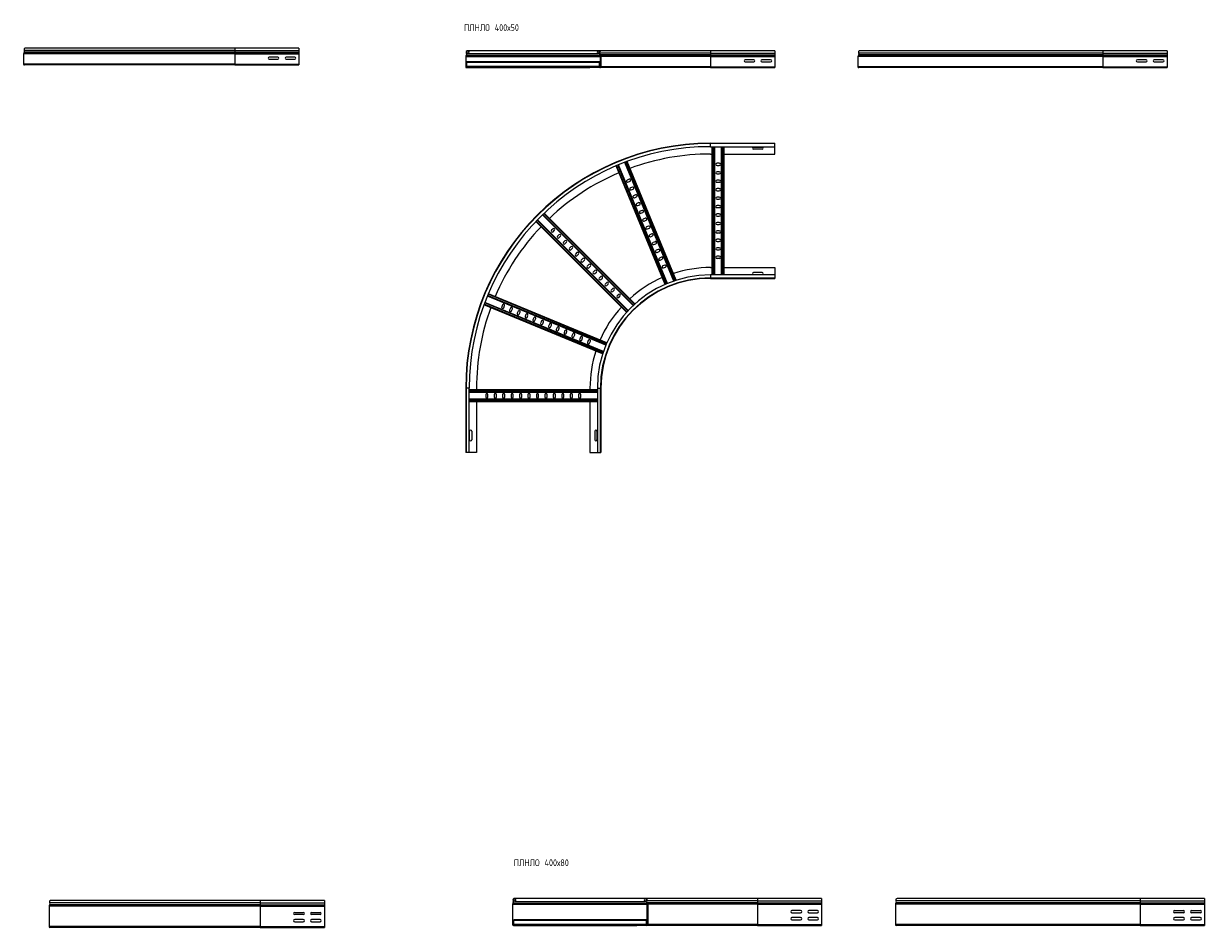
# Model space of a CAD drawing. Header units: millimetres. Extents: x -45 to 12912, y -6292 to 295.
# Tile 8 of 13: x 3031 to 6527, y -2721 to -46. Entities that reach past the tile are written whole.
import ezdxf

# ---------------------------------------------------------------- set-up
doc = ezdxf.new("R2010")
doc.units = ezdxf.units.MM
doc.styles.add('SLDTEXTSTYLE0', font='TXT', dxfattribs={"width": 0.7, "bigfont": 'bigfont'})

msp = doc.modelspace()

# ---------------------------------------------------------------- linework, layer by layer
at = {"color": 7, "linetype": 'Continuous', "lineweight": 15}
for p, q in [((3655.6, -135.7), (3030.6, -135.7)), ((3030.6, -135.7), (3030.6, -166.1)), ((3032.6, -131.2), (3032.3, -131.6)), ((3655.6, -131.6), (3032.3, -131.6)), ((3655.6, -131.2), (3032.6, -131.2)), ((3655.6, -125.9), (3032.8, -125.9)), ((3655.6, -118.5), (3036.3, -118.5)), ((3845.6, -118.5), (3655.6, -118.5)), ((3655.6, -125.9), (3845.6, -125.9)), ((3655.6, -125.9), (3655.6, -131.2)), ((3655.6, -131.2), (3655.6, -131.6)), ((3655.6, -131.2), (3845.6, -131.2)), ((3655.6, -131.6), (3655.6, -135.7)), ((3655.6, -131.6), (3845.6, -131.6)), ((3655.6, -135.7), (3655.6, -166.1)), ((3655.6, -135.7), (3845.6, -135.7)), ((3845.6, -118.5), (3845.6, -125.9)), ((3845.6, -125.9), (3845.6, -131.2)), ((3845.6, -131.2), (3845.6, -131.6)), ((3845.6, -131.6), (3845.6, -135.7)), ((3845.6, -135.7), (3845.6, -166.1)), ((4341.5, -139.1), (4341.2, -139.5)), ((5064.5, -126.4), (4345.2, -126.4)), ((4346.3, -134), (4346.8, -135.2)), ((4346.8, -135.2), (4732.3, -135.2)), ((4732.7, -134), (4732.3, -135.2)), ((4735.4, -135.2), (4732.3, -135.2)), ((4735.8, -134), (4732.7, -134)), ((5064.5, -126.4), (4733.8, -126.4)), ((5064.5, -133.8), (4737.3, -133.8)), ((4737.5, -139.1), (4737.9, -139.5)), ((5064.5, -139.1), (4737.5, -139.1)), ((5064.5, -139.5), (4737.9, -139.5)), ((5254.5, -126.4), (5064.5, -126.4)), ((5254.5, -126.4), (5064.5, -126.4)), ((5064.5, -133.8), (5064.5, -139.1)), ((5064.5, -133.8), (5254.5, -133.8)), ((5064.5, -139.1), (5064.5, -139.5)), ((5064.5, -139.1), (5254.5, -139.1)), ((5064.5, -139.5), (5064.5, -143.6)), ((5064.5, -139.5), (5254.5, -139.5)), ((5254.5, -126.4), (5254.5, -133.8)), ((5254.5, -133.8), (5254.5, -139.1)), ((5254.5, -139.1), (5254.5, -139.5)), ((5254.5, -139.5), (5254.5, -143.6)), ((5503, -139.1), (5502.7, -139.5)), ((6226, -139.5), (5502.7, -139.5)), ((6226, -139.1), (5503, -139.1)), ((6226, -133.8), (5503.2, -133.8)), ((6226, -126.4), (5506.7, -126.4)), ((6416, -126.4), (6226, -126.4)), ((6226, -133.8), (6416, -133.8)), ((6226, -133.8), (6226, -139.1)), ((6226, -139.1), (6226, -139.5)), ((6226, -139.1), (6416, -139.1)), ((6226, -139.5), (6226, -143.6)), ((6226, -139.5), (6416, -139.5)), ((6416, -126.4), (6416, -133.8)), ((6416, -133.8), (6416, -139.1)), ((6416, -139.1), (6416, -139.5)), ((6416, -139.5), (6416, -143.6)), ((3655.6, -166.1), (3030.6, -166.1)), ((3655.6, -168.5), (3033, -168.5)), ((3655.6, -166.1), (3655.6, -168.5)), ((3655.6, -166.1), (3845.6, -166.1)), ((3655.6, -168.5), (3845.6, -168.5)), ((3783.4, -145.2), (3757.9, -145.2)), ((3757.9, -151.7), (3783.4, -151.7)), ((3833.4, -145.2), (3807.9, -145.2)), ((3807.9, -151.7), (3833.4, -151.7)), ((3845.6, -166.1), (3845.6, -168.5)), ((4339.5, -143.6), (4339.5, -174)), ((4340.7, -174), (4340.7, -143.6)), ((4342, -140.3), (4342.4, -139.9)), ((4736, -159.7), (4343, -159.7)), ((4343, -161.5), (4343, -159.7)), ((4736, -161.5), (4343, -161.5)), ((4343, -173.4), (4343, -161.5)), ((4736, -173.4), (4343, -173.4)), ((4343, -175.2), (4343, -173.4)), ((4738.3, -159.7), (4736, -159.7)), ((4736, -161.5), (4736, -159.7)), ((4736, -173.4), (4736, -161.5)), ((4736, -175.2), (4736, -173.4)), ((4737, -140.3), (4736.6, -139.9)), ((4738.3, -174), (4738.3, -143.6)), ((4739.5, -143.6), (4739.5, -174)), ((5064.5, -143.6), (4739.5, -143.6)), ((5064.5, -174), (4739.5, -174)), ((5064.5, -143.6), (5064.5, -174)), ((5064.5, -143.6), (5254.5, -143.6)), ((5064.5, -174), (5064.5, -176.4)), ((5064.5, -174), (5254.5, -174)), ((5192.3, -153.1), (5166.8, -153.1)), ((5166.8, -159.6), (5192.3, -159.6)), ((5242.3, -153.1), (5216.8, -153.1)), ((5216.8, -159.6), (5242.3, -159.6)), ((5254.5, -143.6), (5254.5, -174)), ((5254.5, -174), (5254.5, -176.4)), ((5501, -143.6), (5501, -174)), ((6226, -143.6), (5501, -143.6)), ((6226, -174), (5501, -174)), ((6226, -143.6), (6226, -174)), ((6226, -143.6), (6416, -143.6)), ((6226, -174), (6226, -176.4)), ((6226, -174), (6416, -174)), ((6353.8, -153.1), (6328.3, -153.1)), ((6328.3, -159.6), (6353.8, -159.6)), ((6403.8, -153.1), (6378.3, -153.1)), ((6378.3, -159.6), (6403.8, -159.6)), ((6416, -143.6), (6416, -174)), ((6416, -174), (6416, -176.4)), ((4371.5, -175.2), (4341.9, -175.2)), ((4341.9, -176.4), (4371.5, -176.4)), ((4371.5, -176.4), (4371.5, -175.2)), ((4707.5, -175.2), (4371.5, -175.2)), ((4371.5, -176.4), (4707.5, -176.4)), ((4707.5, -176.4), (4707.5, -175.2)), ((4707.5, -175.2), (4737.1, -175.2)), ((4737.1, -176.4), (4707.5, -176.4)), ((5064.5, -176.4), (4737.1, -176.4)), ((5064.5, -176.4), (5254.5, -176.4)), ((6226, -176.4), (5503.4, -176.4)), ((6226, -176.4), (6416, -176.4)), ((5064.5, -400.3), (5254.5, -400.3)), ((5254.5, -401.4), (5064.5, -401.4)), ((5064.5, -410.5), (5254.5, -410.5)), ((5069.5, -790), (5069.5, -410.5)), ((5077, -790), (5077, -410.5)), ((5097, -790), (5097, -410.5)), ((5104.5, -790), (5104.5, -410.5)), ((5191.8, -411.5), (5217.3, -411.5)), ((5217.3, -418), (5191.8, -418)), ((5254.5, -401.4), (5254.5, -400.3)), ((5254.5, -410.5), (5254.5, -401.4)), ((5254.5, -432.3), (5254.5, -410.5)), ((5064.5, -432.3), (5069.5, -432.3)), ((5104.5, -432.3), (5254.5, -432.3)), ((4930, -818.2), (4784.8, -467.5)), ((4936.9, -815.3), (4791.7, -464.6)), ((4955.6, -808.2), (4810.3, -457.2)), ((4962.8, -805.8), (4817.3, -454.6)), ((5090.3, -459.5), (5083.8, -459.5)), ((5083.8, -466), (5090.3, -466)), ((5090.3, -484.5), (5083.8, -484.5)), ((4823.6, -507), (4817.6, -509.4)), ((4820, -515.4), (4826, -513)), ((5083.8, -491), (5090.3, -491)), ((5090.3, -509.5), (5083.8, -509.5)), ((5083.8, -516), (5090.3, -516)), ((4833.1, -530.1), (4827.1, -532.5)), ((4829.6, -538.5), (4835.6, -536.1)), ((4842.7, -553.2), (4836.7, -555.6)), ((4839.2, -561.6), (4845.2, -559.2)), ((5090.3, -534.5), (5083.8, -534.5)), ((5083.8, -541), (5090.3, -541)), ((4852.3, -576.2), (4846.3, -578.7)), ((4848.7, -584.7), (4854.7, -582.3)), ((5090.3, -559.5), (5083.8, -559.5)), ((5083.8, -566), (5090.3, -566)), ((5090.3, -584.5), (5083.8, -584.5)), ((5083.8, -591), (5090.3, -591)), ((4820.9, -895), (4552.4, -626.6)), ((4835, -880.9), (4566.6, -612.4)), ((4840.6, -875.8), (4572, -607.3)), ((4861.8, -599.3), (4855.8, -601.8)), ((4858.3, -607.8), (4864.3, -605.4)), ((4871.4, -622.4), (4865.4, -624.9)), ((4867.9, -630.9), (4873.9, -628.4)), ((5090.3, -609.5), (5083.8, -609.5)), ((5083.8, -616), (5090.3, -616)), ((4815.8, -900.5), (4547.2, -632)), ((4598.1, -653.5), (4593.5, -658.1)), ((4598.1, -662.7), (4602.7, -658.1)), ((4881, -645.5), (4875, -648)), ((4877.4, -654), (4883.4, -651.5)), ((5090.3, -634.5), (5083.8, -634.5)), ((5083.8, -641), (5090.3, -641)), ((5090.3, -659.5), (5083.8, -659.5)), ((4615.7, -671.1), (4611.1, -675.7)), ((4615.7, -680.3), (4620.3, -675.7)), ((4633.4, -688.8), (4628.8, -693.4)), ((4633.4, -698), (4638, -693.4)), ((4890.5, -668.6), (4884.5, -671.1)), ((4887, -677.1), (4893, -674.6)), ((4900.1, -691.7), (4894.1, -694.2)), ((4896.6, -700.2), (4902.6, -697.7)), ((5083.8, -666), (5090.3, -666)), ((5090.3, -684.5), (5083.8, -684.5)), ((5083.8, -691), (5090.3, -691)), ((4651.1, -706.5), (4646.5, -711.1)), ((4651.1, -715.7), (4655.7, -711.1)), ((4668.8, -724.2), (4664.2, -728.8)), ((4668.8, -733.4), (4673.4, -728.8)), ((4909.7, -714.8), (4903.7, -717.3)), ((4906.1, -723.3), (4912.2, -720.8)), ((5090.3, -709.5), (5083.8, -709.5)), ((5083.8, -716), (5090.3, -716)), ((4686.4, -741.8), (4681.8, -746.4)), ((4686.4, -751), (4691, -746.4)), ((4704.1, -759.5), (4699.5, -764.1)), ((4704.1, -768.7), (4708.7, -764.1)), ((4919.2, -737.9), (4913.2, -740.4)), ((4915.7, -746.4), (4921.7, -743.9)), ((4928.8, -761), (4922.8, -763.5)), ((4925.3, -769.5), (4931.3, -767)), ((5064.5, -768.3), (5069.5, -768.3)), ((5090.3, -734.5), (5083.8, -734.5)), ((5083.8, -741), (5090.3, -741)), ((5104.5, -768.3), (5254.5, -768.3)), ((5254.5, -768.3), (5254.5, -790)), ((4721.8, -777.2), (4717.2, -781.8)), ((4721.8, -786.4), (4726.4, -781.8)), ((4739.5, -794.9), (4734.9, -799.5)), ((4739.5, -804.1), (4744.1, -799.5)), ((5254.5, -790), (5064.5, -790)), ((5064.5, -799.1), (5254.5, -799.1)), ((5064.5, -800.3), (5254.5, -800.3)), ((5217.3, -782.5), (5191.8, -782.5)), ((5191.8, -789), (5217.3, -789)), ((5254.5, -790), (5254.5, -799.1)), ((5254.5, -799.1), (5254.5, -800.3)), ((4757.2, -812.6), (4752.6, -817.2)), ((4757.2, -821.8), (4761.8, -817.2)), ((4774.8, -830.2), (4770.2, -834.8)), ((4774.8, -839.4), (4779.4, -834.8)), ((4747.4, -1016.7), (4396.4, -871.3)), ((4754.4, -998), (4403.7, -852.7)), ((4757.3, -991.1), (4406.6, -845.8)), ((4792.5, -847.9), (4787.9, -852.5)), ((4792.5, -857.1), (4797.1, -852.5)), ((4745, -1023.8), (4393.7, -878.3)), ((4448.6, -878.6), (4446.1, -884.6)), ((4452.1, -887.1), (4454.6, -881.1)), ((4471.7, -888.2), (4469.2, -894.2)), ((4475.2, -896.6), (4477.7, -890.6)), ((4494.8, -897.7), (4492.3, -903.7)), ((4498.3, -906.2), (4500.8, -900.2)), ((4517.9, -907.3), (4515.4, -913.3)), ((4521.4, -915.8), (4523.9, -909.8)), ((4541, -916.9), (4538.5, -922.9)), ((4544.5, -925.3), (4547, -919.3)), ((4564.1, -926.4), (4561.6, -932.4)), ((4567.6, -934.9), (4570.1, -928.9)), ((4587.2, -936), (4584.7, -942)), ((4590.7, -944.5), (4593.2, -938.5)), ((4610.3, -945.6), (4607.8, -951.6)), ((4613.8, -954), (4616.3, -948)), ((4633.3, -955.1), (4630.9, -961.1)), ((4636.9, -963.6), (4639.4, -957.6)), ((4656.4, -964.7), (4654, -970.7)), ((4660, -973.2), (4662.5, -967.2)), ((4679.5, -974.3), (4677.1, -980.3)), ((4683.1, -982.8), (4685.5, -976.7)), ((4702.6, -983.8), (4700.2, -989.8)), ((4706.2, -992.3), (4708.6, -986.3)), ((4339.5, -1125.3), (4339.5, -1315.3)), ((4340.6, -1125.3), (4340.6, -1315.3)), ((4349.7, -1315.3), (4349.7, -1125.3)), ((4729.3, -1130.6), (4349.7, -1130.6)), ((4729.3, -1138.1), (4349.7, -1138.1)), ((4371.5, -1125.3), (4371.5, -1130.6)), ((4398.8, -1144.8), (4398.8, -1151.3)), ((4405.3, -1151.3), (4405.3, -1144.8)), ((4423.8, -1144.8), (4423.8, -1151.3)), ((4430.3, -1151.3), (4430.3, -1144.8)), ((4448.8, -1144.8), (4448.8, -1151.3)), ((4455.3, -1151.3), (4455.3, -1144.8)), ((4473.8, -1144.8), (4473.8, -1151.3)), ((4480.3, -1151.3), (4480.3, -1144.8)), ((4498.8, -1144.8), (4498.8, -1151.3)), ((4505.3, -1151.3), (4505.3, -1144.8)), ((4523.8, -1144.8), (4523.8, -1151.3)), ((4530.3, -1151.3), (4530.3, -1144.8)), ((4548.8, -1144.8), (4548.8, -1151.3)), ((4555.3, -1151.3), (4555.3, -1144.8)), ((4573.8, -1144.8), (4573.8, -1151.3)), ((4580.3, -1151.3), (4580.3, -1144.8)), ((4598.8, -1144.8), (4598.8, -1151.3)), ((4605.3, -1151.3), (4605.3, -1144.8)), ((4623.8, -1144.8), (4623.8, -1151.3)), ((4630.3, -1151.3), (4630.3, -1144.8)), ((4648.8, -1144.8), (4648.8, -1151.3)), ((4655.3, -1151.3), (4655.3, -1144.8)), ((4673.8, -1144.8), (4673.8, -1151.3)), ((4680.3, -1151.3), (4680.3, -1144.8)), ((4707.5, -1125.3), (4707.5, -1130.6)), ((4729.3, -1125.3), (4729.3, -1315.3)), ((4738.4, -1315.3), (4738.4, -1125.3)), ((4739.5, -1125.3), (4739.5, -1315.3)), ((4729.3, -1158.1), (4349.7, -1158.1)), ((4729.3, -1165.6), (4349.7, -1165.6)), ((4371.5, -1165.6), (4371.5, -1315.3)), ((4707.5, -1165.6), (4707.5, -1315.3)), ((4350.8, -1278), (4350.8, -1252.5)), ((4357.3, -1252.5), (4357.3, -1278)), ((4721.8, -1252.5), (4721.8, -1278)), ((4728.3, -1278), (4728.3, -1252.5)), ((4340.6, -1315.3), (4339.5, -1315.3)), ((4349.7, -1315.3), (4340.6, -1315.3)), ((4371.5, -1315.3), (4349.7, -1315.3)), ((4707.5, -1315.3), (4729.3, -1315.3)), ((4729.3, -1315.3), (4738.4, -1315.3)), ((4738.4, -1315.3), (4739.5, -1315.3)), ((3107.9, -2654.2), (3107.6, -2654.5)), ((3731, -2654.5), (3107.6, -2654.5)), ((3731, -2654.2), (3107.9, -2654.2)), ((3731, -2648.8), (3108.1, -2648.8)), ((3731, -2641.4), (3111.6, -2641.4)), ((3921, -2641.4), (3731, -2641.4)), ((3731, -2648.8), (3921, -2648.8)), ((3731, -2648.8), (3731, -2654.2)), ((3731, -2654.2), (3731, -2654.5)), ((3731, -2654.2), (3921, -2654.2)), ((3731, -2654.5), (3731, -2658.7)), ((3731, -2654.5), (3921, -2654.5)), ((3921, -2641.4), (3921, -2648.8)), ((3921, -2648.8), (3921, -2654.2)), ((3921, -2654.2), (3921, -2654.5)), ((3921, -2654.5), (3921, -2658.7)), ((4478.3, -2653), (4478.3, -2713.3)), ((4479.5, -2713.3), (4479.5, -2653)), ((4480.3, -2648.5), (4479.9, -2648.9)), ((4480.8, -2649.7), (4481.1, -2649.3)), ((5203.3, -2635.7), (4483.9, -2635.7)), ((4485.1, -2643.4), (4485.5, -2644.6)), ((4485.5, -2644.6), (4871, -2644.6)), ((4871.4, -2643.4), (4871, -2644.6)), ((4874.1, -2644.6), (4871, -2644.6)), ((4874.5, -2643.4), (4871.4, -2643.4)), ((5203.3, -2635.7), (4872.6, -2635.7)), ((4875.7, -2649.7), (4875.4, -2649.3)), ((5203.3, -2643.2), (4876.1, -2643.2)), ((4876.3, -2648.5), (4876.6, -2648.9)), ((5203.3, -2648.5), (4876.3, -2648.5)), ((5203.3, -2648.9), (4876.6, -2648.9)), ((4877.1, -2713.3), (4877.1, -2653)), ((4878.3, -2653), (4878.3, -2713.3)), ((5203.3, -2653), (4878.3, -2653)), ((5393.3, -2635.7), (5203.3, -2635.7)), ((5393.3, -2635.7), (5203.3, -2635.7)), ((5203.3, -2643.2), (5203.3, -2648.5)), ((5203.3, -2643.2), (5393.3, -2643.2)), ((5203.3, -2648.5), (5203.3, -2648.9)), ((5203.3, -2648.5), (5393.3, -2648.5)), ((5203.3, -2648.9), (5203.3, -2653)), ((5203.3, -2648.9), (5393.3, -2648.9)), ((5203.3, -2653), (5203.3, -2713.3)), ((5203.3, -2653), (5393.3, -2653)), ((5393.3, -2635.7), (5393.3, -2643.2)), ((5393.3, -2643.2), (5393.3, -2648.5)), ((5393.3, -2648.5), (5393.3, -2648.9)), ((5393.3, -2648.9), (5393.3, -2653)), ((5393.3, -2653), (5393.3, -2713.3)), ((5611.6, -2653), (5611.6, -2713.3)), ((6336.6, -2653), (5611.6, -2653)), ((5613.6, -2648.5), (5613.3, -2648.9)), ((6336.6, -2648.9), (5613.3, -2648.9)), ((6336.6, -2648.5), (5613.6, -2648.5)), ((6336.6, -2643.2), (5613.8, -2643.2)), ((6336.6, -2635.7), (5617.3, -2635.7)), ((6526.6, -2635.7), (6336.6, -2635.7)), ((6336.6, -2643.2), (6526.6, -2643.2)), ((6336.6, -2643.2), (6336.6, -2648.5)), ((6336.6, -2648.5), (6336.6, -2648.9)), ((6336.6, -2648.5), (6526.6, -2648.5)), ((6336.6, -2648.9), (6336.6, -2653)), ((6336.6, -2648.9), (6526.6, -2648.9)), ((6336.6, -2653), (6336.6, -2713.3)), ((6336.6, -2653), (6526.6, -2653)), ((6526.6, -2635.7), (6526.6, -2643.2)), ((6526.6, -2643.2), (6526.6, -2648.5)), ((6526.6, -2648.5), (6526.6, -2648.9)), ((6526.6, -2648.9), (6526.6, -2653)), ((6526.6, -2653), (6526.6, -2713.3)), ((3106, -2658.7), (3106, -2719)), ((3731, -2658.7), (3106, -2658.7)), ((3731, -2658.7), (3731, -2719)), ((3731, -2658.7), (3921, -2658.7)), ((3833.2, -2677.1), (3858.7, -2677.1)), ((3858.7, -2683.6), (3833.2, -2683.6)), ((3883.2, -2677.1), (3908.7, -2677.1)), ((3908.7, -2683.6), (3883.2, -2683.6)), ((3921, -2658.7), (3921, -2719)), ((5331, -2671.5), (5305.5, -2671.5)), ((5305.5, -2678), (5331, -2678)), ((5381, -2671.5), (5355.5, -2671.5)), ((5355.5, -2678), (5381, -2678)), ((6438.9, -2671.5), (6464.4, -2671.5)), ((6464.4, -2678), (6438.9, -2678)), ((6488.9, -2671.5), (6514.4, -2671.5)), ((6514.4, -2678), (6488.9, -2678)), ((3731, -2719), (3106, -2719)), ((3731, -2721.4), (3108.4, -2721.4)), ((3731, -2719), (3731, -2721.4)), ((3731, -2719), (3921, -2719)), ((3731, -2721.4), (3921, -2721.4)), ((3858.7, -2698.1), (3833.2, -2698.1)), ((3833.2, -2704.6), (3858.7, -2704.6)), ((3908.7, -2698.1), (3883.2, -2698.1)), ((3883.2, -2704.6), (3908.7, -2704.6)), ((3921, -2719), (3921, -2721.4)), ((3921, -2720.2), (3921, -2719)), ((4510.3, -2714.5), (4480.7, -2714.5)), ((4480.7, -2715.7), (4510.3, -2715.7)), ((4874.8, -2699.1), (4481.8, -2699.1)), ((4481.8, -2700.9), (4481.8, -2699.1)), ((4874.8, -2700.9), (4481.8, -2700.9)), ((4481.8, -2712.7), (4481.8, -2700.9)), ((4874.8, -2712.7), (4481.8, -2712.7)), ((4481.8, -2714.5), (4481.8, -2712.7)), ((4846.3, -2714.5), (4510.3, -2714.5)), ((4510.3, -2715.7), (4510.3, -2714.5)), ((4510.3, -2715.7), (4846.3, -2715.7)), ((4846.3, -2714.5), (4875.9, -2714.5)), ((4846.3, -2715.7), (4846.3, -2714.5)), ((4875.9, -2715.7), (4846.3, -2715.7)), ((4877.1, -2699.1), (4874.8, -2699.1)), ((4874.8, -2700.9), (4874.8, -2699.1)), ((4874.8, -2712.7), (4874.8, -2700.9)), ((4874.8, -2714.5), (4874.8, -2712.7)), ((5203.3, -2715.7), (4875.9, -2715.7)), ((5203.3, -2713.3), (4878.3, -2713.3)), ((5203.3, -2713.3), (5203.3, -2715.7)), ((5203.3, -2713.3), (5393.3, -2713.3)), ((5203.3, -2715.7), (5393.3, -2715.7)), ((5331, -2692.5), (5305.5, -2692.5)), ((5305.5, -2699), (5331, -2699)), ((5381, -2692.5), (5355.5, -2692.5)), ((5355.5, -2699), (5381, -2699)), ((5393.3, -2713.3), (5393.3, -2715.7)), ((6336.6, -2713.3), (5611.6, -2713.3)), ((6336.6, -2715.7), (5614, -2715.7)), ((6336.6, -2713.3), (6336.6, -2715.7)), ((6336.6, -2713.3), (6526.6, -2713.3)), ((6336.6, -2715.7), (6526.6, -2715.7)), ((6464.4, -2692.5), (6438.9, -2692.5)), ((6438.9, -2699), (6464.4, -2699)), ((6514.4, -2692.5), (6488.9, -2692.5)), ((6488.9, -2699), (6514.4, -2699)), ((6526.6, -2713.3), (6526.6, -2715.7))]:
    msp.add_line(p, q, dxfattribs=at)
at = {"color": 8, "linetype": 'Continuous', "lineweight": 15}
for p, q in [((3655.6, -118.5), (3655.6, -125.9)), ((4342.6, -133), (4347.8, -133)), ((5064.5, -126.4), (5064.5, -133.8)), ((6226, -126.4), (6226, -133.8)), ((4340.7, -143.6), (4738.3, -143.6)), ((4340.7, -174), (4343, -174)), ((4342, -140.3), (4737, -140.3)), ((4342.4, -139.9), (4736.6, -139.9)), ((4738.3, -161.5), (4736, -161.5)), ((4738.3, -173.4), (4736, -173.4)), ((5064.5, -401.4), (5064.5, -400.3)), ((5064.5, -410.5), (5064.5, -401.4)), ((5071.3, -790), (5071.3, -410.5)), ((5075.2, -790), (5075.2, -410.5)), ((5098.8, -790), (5098.8, -410.5)), ((5102.7, -790), (5102.7, -410.5)), ((4931.7, -817.5), (4786.4, -466.8)), ((4935.3, -816), (4790, -465.3)), ((4957.4, -807.6), (4812, -456.6)), ((4961.1, -806.4), (4815.6, -455.2)), ((4819.6, -896.3), (4551.2, -627.9)), ((4836.4, -879.7), (4567.9, -611.2)), ((4839.2, -877), (4570.7, -608.5)), ((4817, -899.2), (4548.5, -630.7)), ((5064.5, -790), (5064.5, -799.1)), ((5064.5, -799.1), (5064.5, -800.3)), ((4746.8, -1018.4), (4395.7, -873)), ((4755.1, -996.3), (4404.4, -851)), ((4756.6, -992.7), (4405.9, -847.4)), ((4745.6, -1022.1), (4394.4, -876.6)), ((4340.6, -1125.3), (4339.5, -1125.3)), ((4349.7, -1125.3), (4340.6, -1125.3)), ((4729.3, -1132.4), (4349.7, -1132.4)), ((4729.3, -1136.3), (4349.7, -1136.3)), ((4729.3, -1125.3), (4738.4, -1125.3)), ((4738.4, -1125.3), (4739.5, -1125.3)), ((4729.3, -1159.9), (4349.7, -1159.9)), ((4729.3, -1163.8), (4349.7, -1163.8)), ((3731, -2641.4), (3731, -2648.8)), ((4479.5, -2653), (4877.1, -2653)), ((4480.8, -2649.7), (4875.7, -2649.7)), ((4481.1, -2649.3), (4875.4, -2649.3)), ((4481.4, -2642.4), (4486.5, -2642.4)), ((5203.3, -2635.7), (5203.3, -2643.2)), ((6336.6, -2635.7), (6336.6, -2643.2)), ((4479.5, -2713.3), (4481.8, -2713.3)), ((4877.1, -2700.9), (4874.8, -2700.9)), ((4877.1, -2712.7), (4874.8, -2712.7))]:
    msp.add_line(p, q, dxfattribs=at)
at = {"color": 7, "linetype": 'Continuous', "lineweight": 15}
for centre, radius, start, end in [((3036.6, -135.7), 6, 136.4642, 180), ((3036.3, -123), 4.55, 90, 219.6825), ((3029.7, -128.5), 4, 316.4642, 39.6825), ((4345.5, -143.6), 6, 136.4642, 180), ((4345.2, -130.9), 4.55, 290.35, 219.6825), ((4338.6, -136.4), 4, 316.4642, 39.6825), ((4345.2, -130.9), 3.35, 290.35, 219.6825), ((4338.6, -136.4), 5.2, 316.4642, 39.6825), ((4733.8, -130.9), 4.55, 320.3184, 249.65), ((4733.8, -130.9), 3.35, 320.3184, 249.65), ((4740.4, -136.4), 5.2, 140.3184, 223.5351), ((4740.4, -136.4), 4, 140.3184, 223.5351), ((4733.5, -143.6), 6, 0, 43.5351), ((5507, -143.6), 6, 136.4642, 180), ((5506.7, -130.9), 4.55, 90, 219.6825), ((5500.1, -136.4), 4, 316.4642, 39.6825), ((3033, -166.1), 2.4, 180, 270), ((3757.9, -148.5), 3.25, 90, 270), ((3783.4, -148.5), 3.25, 270, 90), ((3807.9, -148.5), 3.25, 90, 270), ((3833.4, -148.5), 3.25, 270, 90), ((4341.9, -174), 2.4, 180, 270), ((4345.5, -143.6), 4.8, 136.4642, 180), ((4341.9, -174), 1.2, 180, 270), ((4733.5, -143.6), 4.8, 0, 43.5351), ((4737.1, -174), 2.4, 270, 0), ((4737.1, -174), 1.2, 270, 0), ((5166.8, -156.4), 3.25, 90, 270), ((5192.3, -156.4), 3.25, 270, 90), ((5216.8, -156.4), 3.25, 90, 270), ((5242.3, -156.4), 3.25, 270, 90), ((5503.4, -174), 2.4, 180, 270), ((6328.3, -156.4), 3.25, 90, 270), ((6353.8, -156.4), 3.25, 270, 90), ((6378.3, -156.4), 3.25, 90, 270), ((6403.8, -156.4), 3.25, 270, 90), ((5064.5, -1125.3), 725, 90, 180), ((5064.5, -1125.3), 723.9, 90, 180), ((5064.5, -1125.3), 714.8, 90, 180), ((5191.8, -414.8), 3.25, 90, 270), ((5217.3, -414.8), 3.25, 270, 90), ((5064.5, -1125.3), 693, 90, 110.1631), ((5064.5, -1125.3), 693, 113.0574, 133.5088), ((5083.8, -462.8), 3.25, 90, 270), ((5083.8, -487.8), 3.25, 90, 270), ((5090.3, -462.8), 3.25, 270, 90), ((5090.3, -487.8), 3.25, 270, 90), ((4818.8, -512.4), 3.25, 112.5, 292.5), ((4824.8, -510), 3.25, 292.5, 112.5), ((5083.8, -512.8), 3.25, 90, 270), ((5090.3, -512.8), 3.25, 270, 90), ((4828.4, -535.5), 3.25, 112.5, 292.5), ((4834.4, -533.1), 3.25, 292.5, 112.5), ((4837.9, -558.6), 3.25, 112.5, 292.5), ((4843.9, -556.2), 3.25, 292.5, 112.5), ((5083.8, -537.8), 3.25, 90, 270), ((5090.3, -537.8), 3.25, 270, 90), ((4847.5, -581.7), 3.25, 112.5, 292.5), ((4853.5, -579.3), 3.25, 292.5, 112.5), ((5083.8, -562.8), 3.25, 90, 270), ((5083.8, -587.8), 3.25, 90, 270), ((5090.3, -562.8), 3.25, 270, 90), ((5090.3, -587.8), 3.25, 270, 90), ((4857.1, -604.8), 3.25, 112.5, 292.5), ((4863.1, -602.3), 3.25, 292.5, 112.5), ((4866.6, -627.9), 3.25, 112.5, 292.5), ((4872.6, -625.4), 3.25, 292.5, 112.5), ((5083.8, -612.8), 3.25, 90, 270), ((5090.3, -612.8), 3.25, 270, 90), ((5064.5, -1125.3), 693, 136.4028, 156.9673), ((4595.8, -660.4), 3.25, 135, 315), ((4600.4, -655.8), 3.25, 315, 135), ((4876.2, -651), 3.25, 112.5, 292.5), ((4882.2, -648.5), 3.25, 292.5, 112.5), ((5083.8, -637.8), 3.25, 90, 270), ((5083.8, -662.8), 3.25, 90, 270), ((5090.3, -637.8), 3.25, 270, 90), ((5090.3, -662.8), 3.25, 270, 90), ((4613.4, -678), 3.25, 135, 315), ((4618, -673.4), 3.25, 315, 135), ((4631.1, -695.7), 3.25, 135, 315), ((4635.7, -691.1), 3.25, 315, 135), ((4885.8, -674.1), 3.25, 112.5, 292.5), ((4891.8, -671.6), 3.25, 292.5, 112.5), ((4895.3, -697.2), 3.25, 112.5, 292.5), ((4901.3, -694.7), 3.25, 292.5, 112.5), ((5083.8, -687.8), 3.25, 90, 270), ((5090.3, -687.8), 3.25, 270, 90), ((4648.8, -713.4), 3.25, 135, 315), ((4653.4, -708.8), 3.25, 315, 135), ((4666.5, -731.1), 3.25, 135, 315), ((4671.1, -726.5), 3.25, 315, 135), ((4904.9, -720.3), 3.25, 112.5, 292.5), ((4910.9, -717.8), 3.25, 292.5, 112.5), ((5083.8, -712.8), 3.25, 90, 270), ((5090.3, -712.8), 3.25, 270, 90), ((4684.1, -748.7), 3.25, 135, 315), ((4688.7, -744.1), 3.25, 315, 135), ((4701.8, -766.4), 3.25, 135, 315), ((4706.4, -761.8), 3.25, 315, 135), ((4914.5, -743.4), 3.25, 112.5, 292.5), ((4920.5, -740.9), 3.25, 292.5, 112.5), ((4924, -766.5), 3.25, 112.5, 292.5), ((4930, -764), 3.25, 292.5, 112.5), ((5064.5, -1125.3), 357, 90, 107.9601), ((5083.8, -737.8), 3.25, 90, 270), ((5090.3, -737.8), 3.25, 270, 90), ((4719.5, -784.1), 3.25, 135, 315), ((4724.1, -779.5), 3.25, 315, 135), ((5064.5, -1125.3), 335.2, 90, 180), ((4737.2, -801.8), 3.25, 135, 315), ((5064.5, -1125.3), 326.1, 90, 180), ((4741.8, -797.2), 3.25, 315, 135), ((5064.5, -1125.3), 325, 90, 180), ((5064.5, -1125.3), 357, 113.5821, 132.1044), ((5191.8, -785.8), 3.25, 90, 270), ((5217.3, -785.8), 3.25, 270, 90), ((4754.9, -819.5), 3.25, 135, 315), ((4759.5, -814.9), 3.25, 315, 135), ((4772.5, -837.1), 3.25, 135, 315), ((4777.1, -832.5), 3.25, 315, 135), ((4790.2, -854.8), 3.25, 135, 315), ((4794.8, -850.2), 3.25, 315, 135), ((5064.5, -1125.3), 693, 159.8618, 180), ((4449.1, -885.8), 3.25, 157.5, 337.5), ((4451.6, -879.8), 3.25, 337.5, 157.5), ((4472.2, -895.4), 3.25, 157.5, 337.5), ((4474.7, -889.4), 3.25, 337.5, 157.5), ((4495.3, -905), 3.25, 157.5, 337.5), ((4497.8, -899), 3.25, 337.5, 157.5), ((4520.9, -908.5), 3.25, 337.5, 157.5), ((5064.5, -1125.3), 357, 137.7239, 156.466), ((4518.4, -914.5), 3.25, 157.5, 337.5), ((4541.5, -924.1), 3.25, 157.5, 337.5), ((4544, -918.1), 3.25, 337.5, 157.5), ((4564.6, -933.7), 3.25, 157.5, 337.5), ((4567.1, -927.7), 3.25, 337.5, 157.5), ((4587.7, -943.2), 3.25, 157.5, 337.5), ((4590.2, -937.2), 3.25, 337.5, 157.5), ((4613.3, -946.8), 3.25, 337.5, 157.5), ((4610.8, -952.8), 3.25, 157.5, 337.5), ((4633.9, -962.4), 3.25, 157.5, 337.5), ((4636.4, -956.4), 3.25, 337.5, 157.5), ((4657, -971.9), 3.25, 157.5, 337.5), ((4659.4, -965.9), 3.25, 337.5, 157.5), ((4682.5, -975.5), 3.25, 337.5, 157.5), ((4680.1, -981.5), 3.25, 157.5, 337.5), ((4703.2, -991.1), 3.25, 157.5, 337.5), ((4705.6, -985.1), 3.25, 337.5, 157.5), ((5064.5, -1125.3), 357, 162.0882, 180), ((4402, -1144.8), 3.25, 0, 180), ((4402, -1151.3), 3.25, 180, 360), ((4427, -1144.8), 3.25, 0, 180), ((4427, -1151.3), 3.25, 180, 0), ((4452, -1144.8), 3.25, 0, 180), ((4452, -1151.3), 3.25, 180, 0), ((4477, -1144.8), 3.25, 0, 180), ((4477, -1151.3), 3.25, 180, 0), ((4502, -1144.8), 3.25, 0, 180), ((4502, -1151.3), 3.25, 180, 0), ((4527, -1144.8), 3.25, 0, 180), ((4527, -1151.3), 3.25, 180, 0), ((4552, -1144.8), 3.25, 0, 180), ((4552, -1151.3), 3.25, 180, 0), ((4577, -1144.8), 3.25, 0, 180), ((4577, -1151.3), 3.25, 180, 0), ((4602, -1144.8), 3.25, 0, 180), ((4602, -1151.3), 3.25, 180, 360), ((4627, -1144.8), 3.25, 360, 180), ((4627, -1151.3), 3.25, 180, 0), ((4652, -1144.8), 3.25, 0, 180), ((4652, -1151.3), 3.25, 180, 0), ((4677, -1144.8), 3.25, 0, 180), ((4677, -1151.3), 3.25, 180, 0), ((4354, -1252.5), 3.25, 0, 180), ((4725, -1252.5), 3.25, 0, 180), ((4354, -1278), 3.25, 180, 0), ((4725, -1278), 3.25, 180, 0), ((3112, -2658.7), 6, 136.4642, 180), ((3111.6, -2645.9), 4.55, 90, 219.6825), ((3105, -2651.4), 4, 316.4642, 39.6825), ((4484.3, -2653), 6, 136.4642, 180), ((4483.9, -2640.3), 4.55, 290.35, 219.6825), ((4484.3, -2653), 4.8, 136.4642, 180), ((4477.4, -2645.8), 4, 316.4642, 39.6825), ((4483.9, -2640.3), 3.35, 290.35, 219.6825), ((4477.4, -2645.8), 5.2, 316.4642, 39.6825), ((4872.6, -2640.3), 4.55, 320.3184, 249.65), ((4872.6, -2640.3), 3.35, 320.3184, 249.65), ((4879.2, -2645.8), 5.2, 140.3184, 223.5351), ((4879.2, -2645.8), 4, 140.3184, 223.5351), ((4872.3, -2653), 4.8, 0, 43.5351), ((4872.3, -2653), 6, 0, 43.5351), ((5617.6, -2653), 6, 136.4642, 180), ((5617.3, -2640.3), 4.55, 90, 219.6825), ((5610.7, -2645.8), 4, 316.4642, 39.6825), ((3833.2, -2680.4), 3.25, 90, 270), ((3858.7, -2680.4), 3.25, 270, 90), ((3883.2, -2680.4), 3.25, 90, 270), ((3908.7, -2680.4), 3.25, 270, 90), ((5305.5, -2674.7), 3.25, 90, 270), ((5331, -2674.7), 3.25, 270, 90), ((5355.5, -2674.7), 3.25, 90, 270), ((5381, -2674.7), 3.25, 270, 90), ((6438.9, -2674.7), 3.25, 90, 270), ((6464.4, -2674.7), 3.25, 270, 90), ((6488.9, -2674.7), 3.25, 90, 270), ((6514.4, -2674.7), 3.25, 270, 90), ((3108.4, -2719), 2.4, 180, 270), ((3833.2, -2701.4), 3.25, 90, 270), ((3858.7, -2701.4), 3.25, 270, 90), ((3883.2, -2701.4), 3.25, 90, 270), ((3908.7, -2701.4), 3.25, 270, 90), ((4480.7, -2713.3), 2.4, 180, 270), ((4480.7, -2713.3), 1.2, 180, 270), ((4875.9, -2713.3), 2.4, 270, 0), ((4875.9, -2713.3), 1.2, 270, 0), ((5305.5, -2695.7), 3.25, 90, 270), ((5331, -2695.7), 3.25, 270, 90), ((5355.5, -2695.7), 3.25, 90, 270), ((5381, -2695.7), 3.25, 270, 90), ((5614, -2713.3), 2.4, 180, 270), ((6438.9, -2695.7), 3.25, 90, 270), ((6464.4, -2695.7), 3.25, 270, 90), ((6488.9, -2695.7), 3.25, 90, 270), ((6514.4, -2695.7), 3.25, 270, 90)]:
    msp.add_arc(centre, radius, start, end, dxfattribs=at)

# ---------------------------------------------------------------- texts
at = {"color": 7, "linetype": 'Continuous', "lineweight": 0, "char_height": 20, "attachment_point": 1, "style": 'SLDTEXTSTYLE0'}
for s, insert in [('\\M+18450\\M+1844C\\M+1844E\\M+1844C\\M+1844F 400\\M+1848750', (4334.4, -48)), ('\\M+18450\\M+1844C\\M+1844E\\M+1844C\\M+1844F 400\\M+1848780', (4481.8, -2520.1))]:
    msp.add_mtext(s, dxfattribs=dict(at, insert=insert))

doc.saveas('drawing.dxf')
